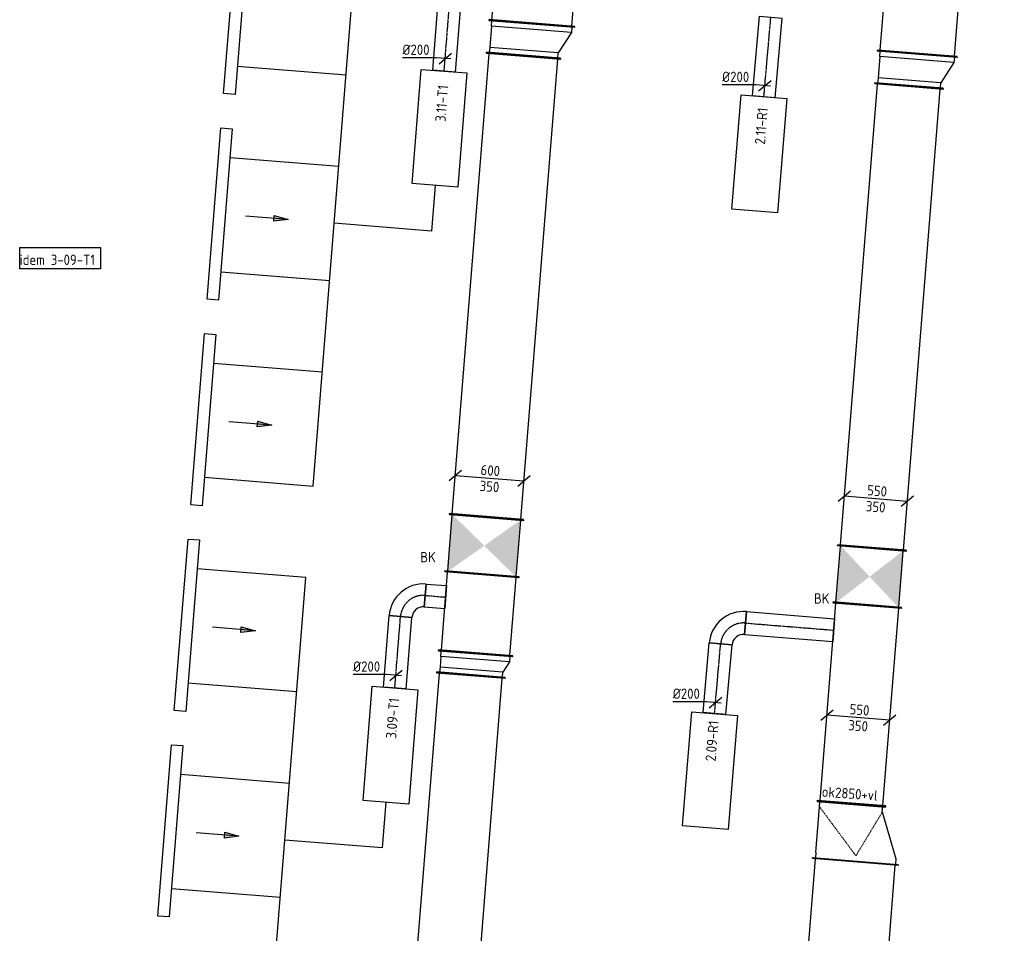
# Model space of a CAD drawing. Header units: millimetres. Extents: x -2745 to 52607, y -299 to 65129.
# Tile 29 of 40: x -958 to 7637, y 34775 to 42748. Entities that reach past the tile are written whole.
import ezdxf

# ---------------------------------------------------------------- set-up
doc = ezdxf.new("R2010")
doc.units = ezdxf.units.MM
doc.linetypes.add('CENTER2', pattern=[28.575, 19.05, -3.175, 3.175, -3.175])
doc.linetypes.add('SMALL_DASH', pattern=[1.5, 0.5, -1])
for name, color, linetype in [('WL570---_APP', 2, 'Continuous'), ('WL570---_RETOUR_D', 4, 'Continuous'), ('WL570---_RETOUR_HL', 1, 'CENTER2'), ('WL570---_TOEVOER', 3, 'Continuous'), ('WL570---_TOEVOER_D', 3, 'Continuous'), ('WL570---_TOEVOER_HL', 1, 'CENTER2'), ('WL570---_TOEVOER_RST', 3, 'Continuous'), ('WM570---', 1, 'Continuous'), ('WM570---_RETOUR', 1, 'Continuous'), ('WM570---_TOEVOER', 1, 'Continuous')]:
    doc.layers.add(name, color=color, linetype=linetype)
doc.styles.add('STABICAD-018', font='ISOCP.SHX', dxfattribs={"height": 90})
doc.styles.add('STABICAD-025', font='ISOCP.SHX', dxfattribs={"height": 125})
doc.styles.get("Standard").update_dxf_attribs({"font": 'arial.ttf'})

# ---------------------------------------------------------------- blocks, each defined once
blk = doc.blocks.new('*U658')
at = {"color": 0, "linetype": 'Continuous'}
for p, q in [((0, 300, -3025), (5, 300, -3025)), ((0, -300, -3025), (0, 300, -3025)), ((5, -300, -3025), (5, 300, -3025)), ((5, 275, -3025), (4285.9, 275, -3025)), ((4290.9, 300, -3025), (4285.9, 300, -3025)), ((4285.9, -300, -3025), (4285.9, 300, -3025)), ((4290.9, -300, -3025), (4290.9, 300, -3025)), ((0, -300, -3025), (5, -300, -3025)), ((5, -275, -3025), (4285.9, -275, -3025)), ((4290.9, -300, -3025), (4285.9, -300, -3025))]:
    blk.add_line(p, q, dxfattribs=at)
at = {"layer": 'WM570---_RETOUR', "color": 2}
for tag, p in [('SECTIONCODE', (2508.9, 33020.2, 3025)), ('POSITIONCODE', (2508.9, 33020.2, 3025)), ('CODE', (2637.7, 32749.2, 3025))]:
    blk.add_attdef(tag, p, '', height=1.8, dxfattribs=at)
blk = doc.blocks.new('*U684')
at = {"color": 0, "linetype": 'Continuous'}
for p, q in [((0, 375, -3075), (5, 375, -3075)), ((0, -375, -3075), (0, 375, -3075)), ((5, -375, -3075), (5, 375, -3075)), ((5, 350, -3075), (807.3, 350, -3075)), ((812.3, 375, -3075), (807.3, 375, -3075)), ((807.3, -375, -3075), (807.3, 375, -3075)), ((812.3, -375, -3075), (812.3, 375, -3075)), ((0, -375, -3075), (5, -375, -3075)), ((5, -350, -3075), (807.3, -350, -3075)), ((812.3, -375, -3075), (807.3, -375, -3075))]:
    blk.add_line(p, q, dxfattribs=at)
at = {"layer": 'WM570---_RETOUR', "color": 2, "style": 'STABICAD-018'}
for tag in ['CODE', 'SECTIONCODE', 'POSITIONCODE']:
    blk.add_attdef(tag, (6271.7, 34591.8, 3075), '', height=1.8, dxfattribs=at)
blk = doc.blocks.new('*U683')
at = {"color": 0, "linetype": 'Continuous'}
for p, q in [((500, 450, -3025), (495, 450, -3025)), ((495, -300, -3025), (495, 450, -3025)), ((500, -300, -3025), (500, 450, -3025)), ((50, 275, -3025), (450, 425, -3025)), ((450, 425, -3025), (495, 425, -3025)), ((0, 300, -3025), (5, 300, -3025)), ((0, -300, -3025), (0, 300, -3025)), ((5, -300, -3025), (5, 300, -3025)), ((50, 275, -3025), (5, 275, -3025)), ((0, -300, -3025), (5, -300, -3025)), ((50, -275, -3025), (5, -275, -3025)), ((450, -275, -3025), (50, -275, -3025)), ((450, -275, -3025), (495, -275, -3025)), ((500, -300, -3025), (495, -300, -3025))]:
    blk.add_line(p, q, dxfattribs=at)
at = {"color": 2, "linetype": 'SMALL_DASH'}
for p in [(50, 275, -175), (50, -275, -175)]:
    blk.add_line(p, (450, 75, -75), dxfattribs=at)
at = {"layer": 'WM570---_RETOUR', "color": 2, "style": 'STABICAD-018'}
for tag in ['CODE', 'SECTIONCODE', 'POSITIONCODE']:
    blk.add_attdef(tag, (6301.9, 35905.9, 3025), '', height=1.8, dxfattribs=at)
blk = doc.blocks.new('*U697')
at = {"color": 0, "linetype": 'Continuous'}
for p, q in [((-220.3, 67.8, -3025), (-328, -23.8, -3025)), ((274.1, -22, -3025), (-274.1, 22, -3025)), ((328, 23.8, -3025), (220.3, -67.8, -3025))]:
    blk.add_line(p, q, dxfattribs=at)
at = {"color": 0, "linetype": 'Continuous', "style": 'STABICAD-018'}
for s, p in [('550', (-78.8, 31.4, -3025)), ('350', (-90, -108.1, -3025))]:
    blk.add_text(s, height=90, rotation=355.41, dxfattribs=at).set_placement(p)
at = {"layer": 'WM570---_RETOUR', "color": 2, "style": 'STABICAD-018'}
blk.add_attdef('CODE', (6362.1, 36655.7, 3025), '', height=1.8, dxfattribs=at)
blk = doc.blocks.new('*U682')
at = {"color": 0, "linetype": 'Continuous'}
for p, q in [((0, 300, -3025), (5, 300, -3025)), ((0, -300, -3025), (0, 300, -3025)), ((5, -300, -3025), (5, 300, -3025)), ((5, 275, -3025), (1732.7, 275, -3025)), ((1737.7, 300, -3025), (1732.7, 300, -3025)), ((1732.7, -300, -3025), (1732.7, 300, -3025)), ((1737.7, -300, -3025), (1737.7, 300, -3025)), ((0, -300, -3025), (5, -300, -3025)), ((5, -275, -3025), (1732.7, -275, -3025)), ((1737.7, -300, -3025), (1732.7, -300, -3025))]:
    blk.add_line(p, q, dxfattribs=at)
at = {"layer": 'WM570---_RETOUR', "color": 2, "style": 'STABICAD-025'}
for tag in ['CODE', 'SECTIONCODE', 'POSITIONCODE']:
    blk.add_attdef(tag, (6301.9, 35905.9, 3025), '', height=1.8, dxfattribs=at)
blk = doc.blocks.new('*U657')
at = {"color": 0, "linetype": 'Continuous'}
for p, q in [((-50, 300, -3025), (-45, 300, -3025)), ((-50, -300, -3025), (-50, 300, -3025)), ((-45, -300, -3025), (-45, 300, -3025)), ((0, 275, -3025), (-45, 275, -3025)), ((93.3, 275, -3025), (0, 275, -3025)), ((0, -275, -3025), (0, 275, -3025)), ((93.3, 275, -3025), (138.3, 275, -3025)), ((93.3, -325, -3025), (93.3, 275, -3025)), ((143.3, 300, -3025), (138.3, 300, -3025)), ((138.3, -350, -3025), (138.3, 300, -3025)), ((143.3, -350, -3025), (143.3, 300, -3025)), ((-50, -300, -3025), (-45, -300, -3025)), ((-45, -275, -3025), (0, -275, -3025)), ((93.3, -325, -3025), (0, -275, -3025)), ((138.3, -325, -3025), (93.3, -325, -3025)), ((143.3, -350, -3025), (138.3, -350, -3025))]:
    blk.add_line(p, q, dxfattribs=at)
at = {"layer": 'WM570---_RETOUR', "color": 2}
for tag, p, style in [('CODE', (2984.9, 37176.2, 3025), 'STABICAD-018'), ('SECTIONCODE', (2984.9, 37076.2, 3025), 'STABICAD-025'), ('POSITIONCODE', (2984.9, 37076.2, 3025), 'STABICAD-025')]:
    blk.add_attdef(tag, p, '', height=1.8, dxfattribs=dict(at, style=style))
blk = doc.blocks.new('*U656')
at = {"color": 0, "linetype": 'Continuous'}
for p, q in [((0, 325, -3025), (5, 325, -3025)), ((0, -325, -3025), (0, 325, -3025)), ((5, -325, -3025), (5, 325, -3025)), ((5, 300, -3025), (688.2, 300, -3025)), ((693.2, 325, -3025), (688.2, 325, -3025)), ((688.2, -325, -3025), (688.2, 325, -3025)), ((693.2, -325, -3025), (693.2, 325, -3025)), ((0, -325, -3025), (5, -325, -3025)), ((5, -300, -3025), (688.2, -300, -3025)), ((693.2, -325, -3025), (688.2, -325, -3025))]:
    blk.add_line(p, q, dxfattribs=at)
at = {"layer": 'WM570---_RETOUR', "color": 2, "style": 'STABICAD-025'}
for tag in ['SECTIONCODE', 'CODE', 'POSITIONCODE']:
    blk.add_attdef(tag, (3021.2, 37217, 3025), '', height=1.8, dxfattribs=at)
blk = doc.blocks.new('*U655')
at = {"linetype": 'Continuous'}
for points in [[(-250, 300), (250, 300), (0, 0)], [(-250, -300), (250, -300), (0, 0)]]:
    blk.add_hatch(color=2, dxfattribs=at).paths.add_polyline_path(points, flags=0)
at = {"color": 2, "linetype": 'Continuous'}
for p, q in [((-250, 325, -3025), (-245, 325, -3025)), ((-250, -325, -3025), (-250, 325, -3025)), ((-245, -325, -3025), (-245, 325, -3025)), ((-245, 300, -3025), (245, 300, -3025)), ((250, 325, -3025), (245, 325, -3025)), ((245, -325, -3025), (245, 325, -3025)), ((250, -325, -3025), (250, 325, -3025)), ((-250, -325, -3025), (-245, -325, -3025)), ((-245, -300, -3025), (245, -300, -3025)), ((250, -325, -3025), (245, -325, -3025))]:
    blk.add_line(p, q, dxfattribs=at)
at = {"layer": 'WM570---_RETOUR', "color": 1}
for tag, p, style in [('PRODUCTCODE', (4046.7, 39107.2, 3025), 'STABICAD-018'), ('PRODUCTCODE2', (3096.7, 38157.2, 3025), 'STABICAD-025')]:
    blk.add_attdef(tag, p, '', height=1.8, dxfattribs=dict(at, style=style))
at = {"layer": 'WM570---_RETOUR', "color": 2}
for tag, p, style in [('CODE', (3096.7, 38257.2, 3025), 'STABICAD-018'), ('FREETEXT', (3096.7, 38207.2, 3025), 'STABICAD-018'), ('SECTIONCODE', (3096.7, 38157.2, 3025), 'STABICAD-025'), ('POSITIONCODE', (3096.7, 38157.2, 3025), 'STABICAD-025'), ('INDICATIONTEXT', (2537.8, 38012.6, 3025), 'STABICAD-018')]:
    blk.add_attdef(tag, p, '', height=1.8, dxfattribs=dict(at, style=style))
blk = doc.blocks.new('*U659')
at = {"color": 0, "linetype": 'Continuous'}
for p, q in [((0, 325, -3025), (5, 325, -3025)), ((0, -325, -3025), (0, 325, -3025)), ((5, -325, -3025), (5, 325, -3025)), ((5, 300, -3025), (4033.4, 300, -3025)), ((4038.4, 325, -3025), (4033.4, 325, -3025)), ((4033.4, -325, -3025), (4033.4, 325, -3025)), ((4038.4, -325, -3025), (4038.4, 325, -3025)), ((0, -325, -3025), (5, -325, -3025)), ((5, -300, -3025), (4033.4, -300, -3025)), ((4038.4, -325, -3025), (4033.4, -325, -3025))]:
    blk.add_line(p, q, dxfattribs=at)
at = {"layer": 'WM570---_RETOUR', "color": 2, "style": 'STABICAD-025'}
for tag in ['CODE', 'SECTIONCODE', 'POSITIONCODE']:
    blk.add_attdef(tag, (3116.7, 38406.4, 3025), '', height=1.8, dxfattribs=at)
blk = doc.blocks.new('*U660')
at = {"color": 0, "linetype": 'Continuous'}
for p, q in [((-50, 325, -3025), (-45, 325, -3025)), ((-50, -325, -3025), (-50, 325, -3025)), ((-45, -325, -3025), (-45, 325, -3025)), ((0, 300, -3025), (-45, 300, -3025)), ((186.6, 300, -3025), (0, 300, -3025)), ((0, -300, -3025), (0, 300, -3025)), ((186.6, 300, -3025), (231.6, 300, -3025)), ((186.6, -400, -3025), (186.6, 300, -3025)), ((236.6, 325, -3025), (231.6, 325, -3025)), ((231.6, -425, -3025), (231.6, 325, -3025)), ((236.6, -425, -3025), (236.6, 325, -3025)), ((-50, -325, -3025), (-45, -325, -3025)), ((-45, -300, -3025), (0, -300, -3025)), ((186.6, -400, -3025), (0, -300, -3025)), ((231.6, -400, -3025), (186.6, -400, -3025)), ((236.6, -425, -3025), (231.6, -425, -3025))]:
    blk.add_line(p, q, dxfattribs=at)
at = {"layer": 'WM570---_RETOUR', "color": 2}
for tag, p, style in [('CODE', (3443.6, 42581.7, 3025), 'STABICAD-018'), ('SECTIONCODE', (3443.6, 42481.7, 3025), 'STABICAD-025'), ('POSITIONCODE', (3443.6, 42481.7, 3025), 'STABICAD-025')]:
    blk.add_attdef(tag, p, '', height=1.8, dxfattribs=dict(at, style=style))
blk = doc.blocks.new('*U661')
at = {"color": 0, "linetype": 'Continuous'}
for p, q in [((0, 375, -3025), (5, 375, -3025)), ((0, -375, -3025), (0, 375, -3025)), ((5, -375, -3025), (5, 375, -3025)), ((5, 350, -3025), (4108.6, 350, -3025)), ((4113.6, 375, -3025), (4108.6, 375, -3025)), ((4108.6, -375, -3025), (4108.6, 375, -3025)), ((4113.6, -375, -3025), (4113.6, 375, -3025)), ((0, -375, -3025), (5, -375, -3025)), ((5, -350, -3025), (4108.6, -350, -3025)), ((4113.6, -375, -3025), (4108.6, -375, -3025))]:
    blk.add_line(p, q, dxfattribs=at)
at = {"layer": 'WM570---_RETOUR', "color": 2, "style": 'STABICAD-025'}
for tag in ['SECTIONCODE', 'CODE', 'POSITIONCODE']:
    blk.add_attdef(tag, (3512.4, 42713.5, 3025), '', height=1.8, dxfattribs=at)
blk = doc.blocks.new('*U668')
at = {"color": 0, "linetype": 'Continuous'}
for p, q in [((0, 100, -2975), (626.1, 100, -2975)), ((0, -100, -2975), (0, 100, -2975)), ((626.1, 100, -2975), (626.1, -100, -2975)), ((0, -100, -2975), (626.1, -100, -2975))]:
    blk.add_line(p, q, dxfattribs=at)
at = {"layer": 'WL570---_TOEVOER_HL', "linetype": 'CENTER2'}
blk.add_line((0, 0, -2975), (626.1, 0, -2975), dxfattribs=at)
at = {"layer": 'WM570---_RETOUR', "color": 2, "style": 'STABICAD-018'}
for tag, p in [('SECTIONCODE', (2187.2, 37182.5, 2975)), ('POSITIONCODE', (2187.2, 37182.5, 2975)), ('CODE', (2316.3, 36915.7, 2975))]:
    blk.add_attdef(tag, p, '', height=1.8, dxfattribs=at)
blk = doc.blocks.new('*U669')
at = {"color": 0, "linetype": 'Continuous'}
for p, q in [((-79.7, 6.4, -2975), (-372.8, 6.4, -2975)), ((49.8, -4, -2975), (-79.7, 6.4, -2975)), ((-53.8, -45.9, -2975), (53.8, 45.9, -2975))]:
    blk.add_line(p, q, dxfattribs=at)
at = {"color": 0, "linetype": 'Continuous', "style": 'STABICAD-018'}
blk.add_text('%%c200', height=90, dxfattribs=at).set_placement((-372.8, 31.4, -2975))
at = {"layer": 'WM570---_RETOUR', "color": 2, "style": 'STABICAD-018'}
blk.add_attdef('CODE', (2325.2, 37026.4, 2975), '', height=1.8, dxfattribs=at)
blk = doc.blocks.new('*U666')
at = {"color": 0, "linetype": 'Continuous'}
for p, q in [((-200, -100, -2975), (-200, 100, -2975)), ((100, -200, -2975), (-100, -200, -2975)), ((95, -200, -2975), (0, -200, -2975)), ((95, -200, -2975), (95, -200, -2975))]:
    blk.add_line(p, q, dxfattribs=at)
for radius in [300, 100]:
    blk.add_arc((-200, -200, -2975), radius, 0, 90, dxfattribs=at)
at = {"layer": 'WL570---_TOEVOER_HL', "linetype": 'CENTER2'}
blk.add_arc((-200, -200, -2975), 200, 0, 90, dxfattribs=at)
at = {"layer": 'WM570---_RETOUR', "color": 2, "style": 'STABICAD-025'}
for tag in ['SECTIONCODE', 'CODE', 'POSITIONCODE']:
    blk.add_attdef(tag, (2382.2, 37739.2, 2975), '', height=1.8, dxfattribs=at)
blk = doc.blocks.new('*U667')
at = {"color": 0, "linetype": 'Continuous'}
for p, q in [((0, 100, -2975), (178.7, 100, -2975)), ((0, -100, -2975), (0, 100, -2975)), ((178.7, 100, -2975), (178.7, -100, -2975)), ((0, -100, -2975), (178.7, -100, -2975))]:
    blk.add_line(p, q, dxfattribs=at)
at = {"layer": 'WL570---_TOEVOER_HL', "linetype": 'CENTER2'}
blk.add_line((0, 0, -2975), (178.7, 0, -2975), dxfattribs=at)
at = {"layer": 'WM570---_RETOUR', "color": 2, "style": 'STABICAD-025'}
for tag in ['CODE', 'SECTIONCODE', 'POSITIONCODE']:
    blk.add_attdef(tag, (2581.6, 37723.2, 2975), '', height=1.8, dxfattribs=at)
blk = doc.blocks.new('*U672')
at = {"color": 0, "linetype": 'Continuous'}
for p, q in [((0, 100, -2975), (715.6, 100, -2975)), ((0, -100, -2975), (0, 100, -2975)), ((715.6, 100, -2975), (715.6, -100, -2975)), ((0, -100, -2975), (715.6, -100, -2975))]:
    blk.add_line(p, q, dxfattribs=at)
at = {"layer": 'WL570---_TOEVOER_HL', "linetype": 'CENTER2'}
blk.add_line((0, 0, -2975), (715.6, 0, -2975), dxfattribs=at)
at = {"layer": 'WM570---_RETOUR', "color": 2, "style": 'STABICAD-018'}
for tag, p in [('SECTIONCODE', (2617.9, 42565.3, 2975)), ('POSITIONCODE', (2617.9, 42565.3, 2975)), ('CODE', (2747, 42298.5, 2975))]:
    blk.add_attdef(tag, p, '', height=1.8, dxfattribs=at)
blk = doc.blocks.new('*U673')
at = {"color": 0, "linetype": 'Continuous'}
for p, q in [((-79.7, 6.4, -2975), (-372.8, 6.4, -2975)), ((49.8, -4, -2975), (-79.7, 6.4, -2975)), ((-53.8, -45.9, -2975), (53.8, 45.9, -2975))]:
    blk.add_line(p, q, dxfattribs=at)
at = {"color": 0, "linetype": 'Continuous', "style": 'STABICAD-018'}
blk.add_text('%%c200', height=90, dxfattribs=at).set_placement((-372.8, 31.4, -2975))
at = {"layer": 'WM570---_RETOUR', "color": 2, "style": 'STABICAD-018'}
blk.add_attdef('CODE', (2755.9, 42409.2, 2975), '', height=1.8, dxfattribs=at)
blk = doc.blocks.new('*U681')
at = {"linetype": 'Continuous'}
for points in [[(-250, 275), (250, 275), (0, 0)], [(-250, -275), (250, -275), (0, 0)]]:
    blk.add_hatch(color=2, dxfattribs=at).paths.add_polyline_path(points, flags=0)
at = {"color": 2, "linetype": 'Continuous'}
for p, q in [((-250, 300, -3025), (-245, 300, -3025)), ((-250, -300, -3025), (-250, 300, -3025)), ((-245, -300, -3025), (-245, 300, -3025)), ((-245, 275, -3025), (245, 275, -3025)), ((250, 300, -3025), (245, 300, -3025)), ((245, -300, -3025), (245, 300, -3025)), ((250, -300, -3025), (250, 300, -3025)), ((-250, -300, -3025), (-245, -300, -3025)), ((-245, -275, -3025), (245, -275, -3025)), ((250, -300, -3025), (245, -300, -3025))]:
    blk.add_line(p, q, dxfattribs=at)
at = {"layer": 'WM570---_RETOUR', "color": 1}
for tag, p, style in [('PRODUCTCODE', (7336, 38762.3, 3025), 'STABICAD-018'), ('PRODUCTCODE2', (6461, 37887.3, 3025), 'STABICAD-025')]:
    blk.add_attdef(tag, p, '', height=1.8, dxfattribs=dict(at, style=style))
at = {"layer": 'WM570---_RETOUR', "color": 2}
for tag, p, style in [('CODE', (6461, 37987.3, 3025), 'STABICAD-018'), ('FREETEXT', (6461, 37937.3, 3025), 'STABICAD-018'), ('SECTIONCODE', (6461, 37887.3, 3025), 'STABICAD-025'), ('POSITIONCODE', (6461, 37887.3, 3025), 'STABICAD-025'), ('INDICATIONTEXT', (5975, 37651.2, 3025), 'STABICAD-018')]:
    blk.add_attdef(tag, p, '', height=1.8, dxfattribs=dict(at, style=style))
blk = doc.blocks.new('*U685')
at = {"color": 0, "linetype": 'Continuous'}
for p, q in [((0, 300, -3025), (5, 300, -3025)), ((0, -300, -3025), (0, 300, -3025)), ((5, -300, -3025), (5, 300, -3025)), ((5, 275, -3025), (4039.4, 275, -3025)), ((4044.4, 300, -3025), (4039.4, 300, -3025)), ((4039.4, -300, -3025), (4039.4, 300, -3025)), ((4044.4, -300, -3025), (4044.4, 300, -3025)), ((0, -300, -3025), (5, -300, -3025)), ((5, -275, -3025), (4039.4, -275, -3025)), ((4044.4, -300, -3025), (4039.4, -300, -3025))]:
    blk.add_line(p, q, dxfattribs=at)
at = {"layer": 'WM570---_RETOUR', "color": 2, "style": 'STABICAD-025'}
for tag in ['CODE', 'SECTIONCODE', 'POSITIONCODE']:
    blk.add_attdef(tag, (6481, 38136.5, 3025), '', height=1.8, dxfattribs=at)
blk = doc.blocks.new('*U686')
at = {"color": 0, "linetype": 'Continuous'}
for p, q in [((-50, 300, -3025), (-45, 300, -3025)), ((-50, -300, -3025), (-50, 300, -3025)), ((-45, -300, -3025), (-45, 300, -3025)), ((0, 275, -3025), (-45, 275, -3025)), ((186.6, 275, -3025), (0, 275, -3025)), ((0, -275, -3025), (0, 275, -3025)), ((186.6, 275, -3025), (231.6, 275, -3025)), ((186.6, -375, -3025), (186.6, 275, -3025)), ((236.6, 300, -3025), (231.6, 300, -3025)), ((231.6, -400, -3025), (231.6, 300, -3025)), ((236.6, -400, -3025), (236.6, 300, -3025)), ((-50, -300, -3025), (-45, -300, -3025)), ((-45, -275, -3025), (0, -275, -3025)), ((186.6, -375, -3025), (0, -275, -3025)), ((231.6, -375, -3025), (186.6, -375, -3025)), ((236.6, -400, -3025), (231.6, -400, -3025))]:
    blk.add_line(p, q, dxfattribs=at)
at = {"layer": 'WM570---_RETOUR', "color": 2}
for tag, p, style in [('CODE', (6808.6, 42317.7, 3025), 'STABICAD-018'), ('SECTIONCODE', (6808.6, 42217.7, 3025), 'STABICAD-025'), ('POSITIONCODE', (6808.6, 42217.7, 3025), 'STABICAD-025')]:
    blk.add_attdef(tag, p, '', height=1.8, dxfattribs=dict(at, style=style))
blk = doc.blocks.new('*U687')
at = {"color": 0, "linetype": 'Continuous'}
for p, q in [((0, 350, -3025), (5, 350, -3025)), ((0, -350, -3025), (0, 350, -3025)), ((5, -350, -3025), (5, 350, -3025)), ((5130.7, 350, -3025), (5125.7, 350, -3025)), ((5125.7, -350, -3025), (5125.7, 350, -3025)), ((5130.7, -350, -3025), (5130.7, 350, -3025)), ((5, 325, -3025), (5125.7, 325, -3025)), ((5, -325, -3025), (5125.7, -325, -3025)), ((0, -350, -3025), (5, -350, -3025)), ((5130.7, -350, -3025), (5125.7, -350, -3025))]:
    blk.add_line(p, q, dxfattribs=at)
at = {"layer": 'WM570---_RETOUR', "color": 2, "style": 'STABICAD-025'}
for tag in ['CODE', 'SECTIONCODE', 'POSITIONCODE']:
    blk.add_attdef(tag, (6877.4, 42449.6, 3025), '', height=1.8, dxfattribs=at)
blk = doc.blocks.new('*U700')
at = {"color": 0, "linetype": 'Continuous'}
for p, q in [((0, 100, -2975), (610.3, 100, -2975)), ((0, -100, -2975), (0, 100, -2975)), ((610.3, 100, -2975), (610.3, -100, -2975)), ((0, -100, -2975), (610.3, -100, -2975))]:
    blk.add_line(p, q, dxfattribs=at)
at = {"layer": 'WL570---_RETOUR_HL', "linetype": 'CENTER2'}
blk.add_line((0, 0, -2975), (610.3, 0, -2975), dxfattribs=at)
at = {"layer": 'WM570---_RETOUR', "color": 2, "style": 'STABICAD-018'}
for tag, p in [('SECTIONCODE', (4980, 36957, 2975)), ('POSITIONCODE', (4980, 36957, 2975)), ('CODE', (5107.4, 36692.3, 2975))]:
    blk.add_attdef(tag, p, '', height=1.8, dxfattribs=at)
blk = doc.blocks.new('*U701')
at = {"color": 0, "linetype": 'Continuous'}
for p, q in [((-79.7, 7, -2975), (-372.8, 7, -2975)), ((49.8, -4.4, -2975), (-79.7, 7, -2975)), ((-54.2, -45.5, -2975), (54.2, 45.5, -2975))]:
    blk.add_line(p, q, dxfattribs=at)
at = {"color": 0, "linetype": 'Continuous', "style": 'STABICAD-018'}
blk.add_text('%%c200', height=90, dxfattribs=at).set_placement((-372.8, 32, -2975))
at = {"layer": 'WM570---_RETOUR', "color": 2, "style": 'STABICAD-018'}
blk.add_attdef('CODE', (5115.9, 36788.9, 2975), '', height=1.8, dxfattribs=at)
blk = doc.blocks.new('*U698')
at = {"color": 0, "linetype": 'Continuous'}
for p, q in [((-200, -100, -2975), (-200, 100, -2975)), ((100, -200, -2975), (-100, -200, -2975)), ((-95, -200, -2975), (-95, -200.7, -2975)), ((0, -200, -2975), (-95, -200, -2975))]:
    blk.add_line(p, q, dxfattribs=at)
for radius, start in [(300, 0), (100, 360)]:
    blk.add_arc((-200, -200, -2975), radius, start, 90, dxfattribs=at)
at = {"layer": 'WL570---_RETOUR_HL', "linetype": 'CENTER2'}
blk.add_arc((-200, -200, -2975), 200, 360, 90, dxfattribs=at)
at = {"layer": 'WM570---_RETOUR', "color": 2, "style": 'STABICAD-025'}
for tag in ['CODE', 'SECTIONCODE', 'POSITIONCODE']:
    blk.add_attdef(tag, (5178, 37499.6, 2975), '', height=1.8, dxfattribs=at)
blk = doc.blocks.new('*U699')
at = {"color": 0, "linetype": 'Continuous'}
for p, q in [((0, 100, -2975), (772.8, 100, -2975)), ((0, -100, -2975), (0, 100, -2975)), ((772.8, 100, -2975), (772.8, -100, -2975)), ((0, -100, -2975), (772.8, -100, -2975))]:
    blk.add_line(p, q, dxfattribs=at)
at = {"layer": 'WL570---_RETOUR_HL', "linetype": 'CENTER2'}
blk.add_line((0, 0, -2975), (772.8, 0, -2975), dxfattribs=at)
at = {"layer": 'WM570---_RETOUR', "color": 2, "style": 'STABICAD-025'}
for tag in ['CODE', 'SECTIONCODE', 'POSITIONCODE']:
    blk.add_attdef(tag, (5377.3, 37482.2, 2975), '', height=1.8, dxfattribs=at)
blk = doc.blocks.new('*U704')
at = {"color": 0, "linetype": 'Continuous'}
for p, q in [((0, 100, -2975), (696.7, 100, -2975)), ((0, -100, -2975), (0, 100, -2975)), ((696.7, 100, -2975), (696.7, -100, -2975)), ((0, -100, -2975), (696.7, -100, -2975))]:
    blk.add_line(p, q, dxfattribs=at)
at = {"layer": 'WL570---_RETOUR_HL', "linetype": 'CENTER2'}
blk.add_line((0, 0, -2975), (696.7, 0, -2975), dxfattribs=at)
at = {"layer": 'WM570---_RETOUR', "color": 2, "style": 'STABICAD-018'}
for tag, p in [('SECTIONCODE', (5410.7, 42339.8, 2975)), ('POSITIONCODE', (5410.7, 42339.8, 2975)), ('CODE', (5538.1, 42075.1, 2975))]:
    blk.add_attdef(tag, p, '', height=1.8, dxfattribs=at)
blk = doc.blocks.new('*U705')
at = {"color": 0, "linetype": 'Continuous'}
for p, q in [((-79.7, 7, -2975), (-372.8, 7, -2975)), ((49.8, -4.4, -2975), (-79.7, 7, -2975)), ((-54.2, -45.5, -2975), (54.2, 45.5, -2975))]:
    blk.add_line(p, q, dxfattribs=at)
at = {"color": 0, "linetype": 'Continuous', "style": 'STABICAD-018'}
blk.add_text('%%c200', height=90, dxfattribs=at).set_placement((-372.8, 32, -2975))
at = {"layer": 'WM570---_RETOUR', "color": 2, "style": 'STABICAD-018'}
blk.add_attdef('CODE', (5546.6, 42171.7, 2975), '', height=1.8, dxfattribs=at)
blk = doc.blocks.new('*U726')
at = {"color": 0, "linetype": 'Continuous'}
for p, q in [((-245.2, 69.8, -3025), (-352.9, -21.8, -3025)), ((299, -24, -3025), (-299, 24, -3025)), ((352.9, 21.8, -3025), (245.2, -69.8, -3025))]:
    blk.add_line(p, q, dxfattribs=at)
at = {"color": 0, "linetype": 'Continuous', "style": 'STABICAD-018'}
for s, p in [('600', (-81.5, 31.6, -3025)), ('350', (-90, -108.2, -3025))]:
    blk.add_text(s, height=90, rotation=355.41265, dxfattribs=at).set_placement(p)
at = {"layer": 'WM570---_RETOUR', "color": 2, "style": 'STABICAD-025'}
blk.add_attdef('CODE', (3143.7, 38744, 3025), '', height=1.8, dxfattribs=at)
blk = doc.blocks.new('*U741')
at = {"color": 0, "linetype": 'Continuous'}
for p, q in [((-220.3, 67.8, -3025), (-328, -23.8, -3025)), ((274.1, -22, -3025), (-274.1, 22, -3025)), ((328, 23.8, -3025), (220.3, -67.8, -3025))]:
    blk.add_line(p, q, dxfattribs=at)
at = {"color": 0, "linetype": 'Continuous', "style": 'STABICAD-018'}
for s, p in [('550', (-78.8, 31.4, -3025)), ('350', (-90, -108.1, -3025))]:
    blk.add_text(s, height=90, rotation=355.41, dxfattribs=at).set_placement(p)
at = {"layer": 'WM570---_RETOUR', "color": 2, "style": 'STABICAD-025'}
blk.add_attdef('CODE', (6515.5, 38566.5, 3025), '', height=1.8, dxfattribs=at)
blk = doc.blocks.new('DM_SYM002')
at = {"color": 0, "linetype": 'Continuous'}
for p, q in [((0, 0), (-7.5, 0)), ((-2.5, -0.5), (-2.5, 0.5)), ((-2.5, 0.5), (0, 0)), ((0, 0), (-2.5, -0.5))]:
    blk.add_line(p, q, dxfattribs=at)
blk.add_solid([(-2.5, 0.5), (-2.5, -0.5), (0, 0)], dxfattribs=at)

msp = doc.modelspace()

# ---------------------------------------------------------------- linework, layer by layer
at = {"layer": 'WL570---_APP', "color": 2}
for points in [[(2547.7, 42314.4), (2946.4, 42282.5), (2866.6, 41285.7), (2467.9, 41317.6)], [(5338.8, 42091.1), (5737.5, 42059.2), (5657.7, 41062.4), (5259, 41094.3)], [(2119.3, 36931.4), (2518.1, 36899.5), (2438.3, 35902.7), (2039.6, 35934.6)], [(4908.1, 36708.3), (5306.8, 36676.4), (5227, 35679.6), (4828.3, 35711.5)]]:
    msp.add_lwpolyline(points, close=True, dxfattribs=at)
at = {"layer": 'WL570---_TOEVOER_RST'}
for points in [[(941.6, 43597.8), (1041.1, 43589.9), (921.6, 42094.6), (821.9, 42102.6)], [(798, 41803.6), (897.6, 41795.6), (778, 40300.4), (678.3, 40308.3)], [(654.5, 40009.3), (754, 40001.3), (634.4, 38506.1), (534.8, 38514.1)], [(510.9, 38215), (610.4, 38207.1), (490.9, 36711.8), (391.2, 36719.8)], [(367.3, 36420.8), (466.9, 36412.8), (347.3, 34917.6), (247.6, 34925.5)]]:
    msp.add_lwpolyline(points, close=True, dxfattribs=at)
for points in [[(654.3, 38754.1), (1604.6, 38678), (1971.5, 43263.4), (1021.1, 43339.4)], [(941.4, 42342.6), (1891.8, 42266.6)], [(877.6, 41545.2), (1828, 41469.1)], [(2667.3, 41301.6), (2635.4, 40902.9), (1788.1, 40970.7)], [(797.8, 40548.3), (1748.2, 40472.3)], [(734, 39750.9), (1684.4, 39674.9)], [(223.6, 33371.3), (1173.9, 33295.2), (1540.8, 37880.6), (590.5, 37956.6)], [(510.7, 36959.8), (1461.1, 36883.8)], [(446.9, 36162.4), (1397.3, 36086.3)], [(2236.6, 35918.8), (2204.7, 35520.1), (1357.4, 35587.9)], [(367.1, 35165.5), (1317.5, 35089.5)]]:
    msp.add_lwpolyline(points, dxfattribs=at)
at = {"layer": 'WM570---_TOEVOER'}
msp.add_lwpolyline([(-958.4, 40760.4), (-252.8, 40760.4), (-252.8, 40572.2), (-958.4, 40572.2)], close=True, dxfattribs=at)

# ---------------------------------------------------------------- block references
at = {"layer": 'WL570---_RETOUR_D', "linetype": 'Continuous'}
for name, p, rotation in [('*U687', (6877.4, 42449.6, 3025), 85.41000000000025), ('*U704', (5538.1, 42075.1, 2975), 84.9999999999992), ('*U686', (6808.6, 42217.7, 3025), 85.41000000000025), ('*U685', (6481, 38136.5, 3025), 85.41000000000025), ('*U682', (6301.9, 35905.9, 3025), 85.4100000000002), ('*U698', (5178, 37499.6, 2975), 84.9999999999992), ('*U699', (5377.3, 37482.2, 2975), 355.4100000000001), ('*U700', (5107.4, 36692.3, 2975), 84.9999999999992), ('*U683', (6301.9, 35905.9, 3025), 265.4100000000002), ('*U684', (6271.7, 34591.8, 3075), 85.4100000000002)]:
    msp.add_blockref(name, p, dxfattribs=dict(at, rotation=rotation))
at = {"layer": 'WL570---_RETOUR_D', "color": 2, "linetype": 'Continuous'}
ref = msp.add_blockref('*U681', (6461, 37887.3, 3025), dxfattribs=dict(at, rotation=85.4100000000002))
ref.add_attrib('INDICATIONTEXT', 'BK', (5975, 37651.2, 3025), dxfattribs={"layer": '0', "color": 2, "linetype": 'SMALL_DASH', "height": 90, "style": 'STABICAD-018'})
at = {"layer": 'WL570---_TOEVOER', "linetype": 'Continuous', "xscale": 49.99999999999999, "yscale": 49.99999999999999, "zscale": 49.99999999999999, "rotation": 355.4252666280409}
for p in [(1386.1, 41004.1), (1242.5, 39209.8), (1098.9, 37415.6), (955.4, 35621.3)]:
    msp.add_blockref('DM_SYM002', p, dxfattribs=at)
at = {"layer": 'WL570---_TOEVOER_D', "linetype": 'Continuous'}
for name, p, rotation in [('*U661', (3512.4, 42713.5, 3025), 85.41264622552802), ('*U672', (2747, 42298.5, 2975), 85.42526662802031), ('*U660', (3443.6, 42481.7, 3025), 85.41264622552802), ('*U659', (3116.7, 38406.4, 3025), 85.41264622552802), ('*U656', (3021.2, 37217, 3025), 85.41264622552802), ('*U666', (2382.2, 37739.2, 2975), 85.42526662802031), ('*U667', (2581.6, 37723.2, 2975), 355.4126462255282), ('*U668', (2316.3, 36915.7, 2975), 85.42526662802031), ('*U657', (2984.9, 37076.2, 3025), 85.41264622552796), ('*U658', (2637.7, 32749.2, 3025), 85.41264622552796)]:
    msp.add_blockref(name, p, dxfattribs=dict(at, rotation=rotation))
at = {"layer": 'WL570---_TOEVOER_D', "color": 2, "linetype": 'Continuous'}
ref = msp.add_blockref('*U655', (3096.7, 38157.2, 3025), dxfattribs=dict(at, rotation=85.41264622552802))
ref.add_attrib('INDICATIONTEXT', 'BK', (2537.8, 38012.6, 3025), dxfattribs={"layer": '0', "color": 2, "linetype": 'Continuous', "height": 90, "style": 'STABICAD-018'})
at = {"layer": 'WM570---_RETOUR', "linetype": 'Continuous'}
for name, p in [('*U705', (5546.6, 42171.7, 2975)), ('*U741', (6515.5, 38566.5, 3025)), ('*U701', (5115.9, 36788.9, 2975)), ('*U697', (6362.1, 36655.7, 3025))]:
    msp.add_blockref(name, p, dxfattribs=at)
at = {"layer": 'WM570---_TOEVOER', "linetype": 'Continuous'}
for name, p in [('*U673', (2755.9, 42409.2, 2975)), ('*U726', (3143.7, 38744, 3025)), ('*U669', (2325.2, 37026.4, 2975))]:
    msp.add_blockref(name, p, dxfattribs=at)

# ---------------------------------------------------------------- texts
at = {"layer": 'WM570---', "style": 'STABICAD-018'}
for s, p in [('3.11-T1', (2758.5, 41853.5, 25)), ('2.11-R1', (5547.5, 41655.2)), ('3.09-T1', (2327.8, 36470.7, 25)), ('2.09-R1', (5116.8, 36272.4))]:
    msp.add_text(s, height=90, rotation=85.41, dxfattribs=at).set_placement(p)
at = {"layer": 'WM570---_RETOUR', "style": 'STABICAD-018'}
msp.add_text('ok2850+vl', height=90, rotation=355.83273, dxfattribs=at).set_placement((6040.6, 35967.3))
at = {"layer": 'WM570---_TOEVOER', "style": 'STABICAD-018'}
msp.add_text('idem 3-09-T1', height=90, dxfattribs=at).set_placement((-958.4, 40607.5))

doc.saveas('drawing.dxf')
